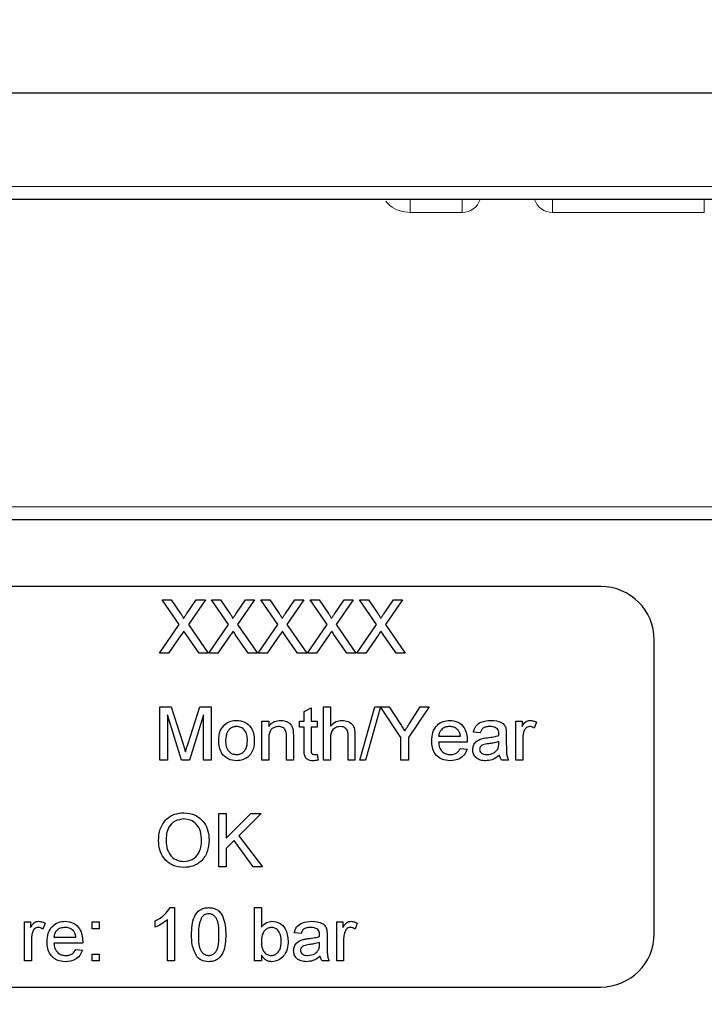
# Paper-space layout 'Blatt3' of a CAD drawing. Header units: millimetres. Extents: x 5 to 418, y 2 to 292.
# Tile 15 of 36: x 252 to 269, y 118 to 143. Entities that reach past the tile are written whole.
import ezdxf

# ---------------------------------------------------------------- set-up
doc = ezdxf.new("R2010")
doc.units = ezdxf.units.MM
doc.layers.add('SLD-0', color=7, linetype='Continuous')
doc.styles.add('SLDTEXTSTYLE0', font='TXT', dxfattribs={"width": 0.605})
doc.styles.add('SLDTEXTSTYLE2', font='TXT', dxfattribs={"width": 0.57})
doc.dimstyles.new('SLDDIMSTYLE2', dxfattribs={"dimtxt": 3.5, "dimasz": 3.302, "dimexe": 0, "dimexo": 0.0625, "dimgap": 0.875, "dimtad": 1, "dimlfac": 1.5, "dimrnd": 1e-09, "dimzin": 12, "dimdsep": 46, "dimtxsty": 'SLDTEXTSTYLE0', "dimsah": 1, "dimcen": 0.09, "dimadec": 0, "dimazin": 3, "dimtfac": 1, "dimtmove": 0, "dimatfit": 0, "dimfxl": 1, "dimfrac": 2, "dimtolj": 1, "dimtzin": 12, "dimarcsym": 0})
doc.dimstyles.new('SLDDIMSTYLE5', dxfattribs={"dimtxt": 3.5, "dimasz": 3.302, "dimexe": 0, "dimexo": 0.0625, "dimgap": 0.875, "dimtad": 1, "dimlfac": 1.5, "dimrnd": 1e-09, "dimzin": 12, "dimdsep": 46, "dimtxsty": 'SLDTEXTSTYLE0', "dimsah": 1, "dimcen": 0.09, "dimadec": 0, "dimazin": 3, "dimtfac": 1, "dimtofl": 0, "dimtmove": 0, "dimatfit": 3, "dimfxl": 1, "dimfrac": 2, "dimtolj": 1, "dimtzin": 12, "dimarcsym": 0})

# ---------------------------------------------------------------- blocks, each defined once
blk = doc.blocks.new('_D_12')
at = {"layer": 'SLD-0', "color": 7}
for p, q in [((146.79, 140.933), (146.79, 271.389)), ((312.79, 140.933), (312.79, 271.389)), ((146.79, 270.389), (312.79, 270.389))]:
    blk.add_line(p, q, dxfattribs=at)
for points in [[(146.79, 270.389), (150.092, 269.881), (150.092, 270.897)], [(312.79, 270.389), (309.488, 270.897), (309.488, 269.881)]]:
    blk.add_solid(points, dxfattribs=at)
at = {"layer": 'SLD-0', "color": 7, "insert": (225.779, 274.901), "char_height": 3.5, "attachment_point": 1, "style": 'SLDTEXTSTYLE0'}
blk.add_mtext('249', dxfattribs=at)
blk = doc.blocks.new('_D_18')
at = {"layer": 'SLD-0', "color": 7}
for p, q in [((225.79, 118.8), (225.79, 95.989)), ((232.456, 118.8), (232.456, 95.989)), ((225.79, 96.989), (219.44, 96.989)), ((225.79, 96.989), (232.456, 96.989)), ((232.456, 96.989), (255.905, 96.989))]:
    blk.add_line(p, q, dxfattribs=at)
for points in [[(225.79, 96.989), (222.488, 97.497), (222.488, 96.481)], [(232.456, 96.989), (235.758, 96.481), (235.758, 97.497)]]:
    blk.add_solid(points, dxfattribs=at)
at = {"layer": 'SLD-0', "color": 7, "char_height": 3.5, "attachment_point": 1}
for s, insert, style in [('%%c', (245.455, 101.501), 'SLDTEXTSTYLE0'), ('10', (250.558, 101.511), 'SLDTEXTSTYLE0'), ('D =', (237.837, 101.511), 'SLDTEXTSTYLE2')]:
    blk.add_mtext(s, dxfattribs=dict(at, insert=insert, style=style))

psp = doc.layouts.new('Blatt3')

# ---------------------------------------------------------------- linework, layer by layer
at = {"color": 7, "linetype": 'Continuous', "lineweight": 25}
for p, q in [((240.7898, 140.9331), (284.7898, 140.9331)), ((284.7898, 138.2665), (240.7898, 138.2665)), ((308.4565, 130.2665), (231.7145, 130.2665)), ((266.4565, 128.5998), (235.7898, 128.5998)), ((255.9316, 127.6505), (255.5072, 128.2665)), ((255.5072, 128.2665), (255.7337, 128.2665)), ((255.7337, 128.2665), (255.9663, 127.9289)), ((256.1226, 127.9286), (256.3544, 128.2665)), ((256.5841, 128.2665), (256.1597, 127.6484)), ((256.3544, 128.2665), (256.5841, 128.2665)), ((257.1624, 127.6505), (256.738, 128.2665)), ((256.738, 128.2665), (256.9645, 128.2665)), ((256.9645, 128.2665), (257.1971, 127.9289)), ((257.3534, 127.9286), (257.5852, 128.2665)), ((257.8149, 128.2665), (257.3905, 127.6484)), ((257.5852, 128.2665), (257.8149, 128.2665)), ((257.9687, 128.2665), (258.1952, 128.2665)), ((258.3932, 127.6505), (257.9687, 128.2665)), ((258.1952, 128.2665), (258.4279, 127.9289)), ((258.5841, 127.9286), (258.816, 128.2665)), ((259.0457, 128.2665), (258.6213, 127.6484)), ((258.816, 128.2665), (259.0457, 128.2665)), ((259.6239, 127.6505), (259.1995, 128.2665)), ((259.1995, 128.2665), (259.426, 128.2665)), ((259.426, 128.2665), (259.6587, 127.9289)), ((259.8149, 127.9286), (260.0467, 128.2665)), ((260.2764, 128.2665), (259.852, 127.6484)), ((260.0467, 128.2665), (260.2764, 128.2665)), ((260.4303, 128.2665), (260.6568, 128.2665)), ((260.8547, 127.6505), (260.4303, 128.2665)), ((260.6568, 128.2665), (260.8894, 127.9289)), ((261.0457, 127.9286), (261.2775, 128.2665)), ((261.5072, 128.2665), (261.0828, 127.6484)), ((261.2775, 128.2665), (261.5072, 128.2665)), ((255.4388, 126.9331), (255.9316, 127.6505)), ((256.1597, 127.6484), (256.6525, 126.9331)), ((256.6696, 126.9331), (257.1624, 127.6505)), ((257.3905, 127.6484), (257.8833, 126.9331)), ((257.9004, 126.9331), (258.3932, 127.6505)), ((258.6213, 127.6484), (259.114, 126.9331)), ((259.1311, 126.9331), (259.6239, 127.6505)), ((259.852, 127.6484), (260.3448, 126.9331)), ((260.3619, 126.9331), (260.8547, 127.6505)), ((261.0828, 127.6484), (261.5756, 126.9331)), ((255.9837, 127.392), (255.6683, 126.9331)), ((256.4257, 126.9331), (256.1012, 127.4043)), ((257.2145, 127.392), (256.899, 126.9331)), ((257.6565, 126.9331), (257.332, 127.4043)), ((258.4452, 127.392), (258.1298, 126.9331)), ((258.8873, 126.9331), (258.5628, 127.4043)), ((259.676, 127.392), (259.3606, 126.9331)), ((260.1181, 126.9331), (259.7935, 127.4043)), ((260.9068, 127.392), (260.5913, 126.9331)), ((261.3488, 126.9331), (261.0243, 127.4043)), ((267.7898, 119.9331), (267.7898, 127.2665)), ((255.6683, 126.9331), (255.4388, 126.9331)), ((256.6525, 126.9331), (256.4257, 126.9331)), ((256.899, 126.9331), (256.6696, 126.9331)), ((257.8833, 126.9331), (257.6565, 126.9331)), ((258.1298, 126.9331), (257.9004, 126.9331)), ((259.114, 126.9331), (258.8873, 126.9331)), ((259.3606, 126.9331), (259.1311, 126.9331)), ((260.3448, 126.9331), (260.1181, 126.9331)), ((260.5913, 126.9331), (260.3619, 126.9331)), ((261.5756, 126.9331), (261.3488, 126.9331)), ((255.4479, 124.2665), (255.4479, 125.5998)), ((255.4479, 125.5998), (255.7308, 125.5998)), ((255.7308, 125.5998), (256.0288, 124.6642)), ((256.1544, 124.6802), (256.4495, 125.5998)), ((256.4495, 125.5998), (256.73, 125.5998)), ((256.73, 125.5998), (256.73, 124.2665)), ((259.0548, 125.478), (259.2257, 125.5752)), ((259.0548, 125.2408), (259.0548, 125.478)), ((259.2257, 125.5752), (259.2257, 125.2408)), ((259.5334, 124.2665), (259.5334, 125.5998)), ((259.5334, 125.5998), (259.7043, 125.5998)), ((259.7043, 125.5998), (259.7043, 125.1129)), ((260.4394, 124.2665), (260.8154, 125.5998)), ((260.9559, 125.597), (260.5807, 124.2665)), ((260.8154, 125.5998), (261.1765, 125.5998)), ((261.4669, 124.8314), (260.9559, 125.597)), ((261.1765, 125.5998), (261.4351, 125.1922)), ((262.1677, 125.5998), (261.6549, 124.8314)), ((261.6968, 125.2074), (261.9452, 125.5998)), ((261.9452, 125.5998), (262.1677, 125.5998)), ((255.9896, 124.2665), (255.6359, 125.3947)), ((255.6359, 125.3947), (255.6359, 124.2665)), ((256.5419, 125.3947), (256.1862, 124.2665)), ((256.5419, 124.2665), (256.5419, 125.3947)), ((257.9949, 125.2408), (258.1659, 125.2408)), ((257.9949, 124.2665), (257.9949, 125.2408)), ((258.1659, 125.2408), (258.1659, 125.1049)), ((258.9351, 125.087), (258.9351, 125.2408)), ((258.9351, 125.2408), (259.0548, 125.2408)), ((259.2257, 125.2408), (259.3795, 125.2408)), ((259.3795, 125.2408), (259.3795, 125.087)), ((264.3368, 124.2665), (264.3368, 125.2408)), ((264.3368, 125.2408), (264.4906, 125.2408)), ((264.4906, 125.2408), (264.4906, 125.1049)), ((264.8496, 125.2122), (264.7962, 125.064)), ((259.0548, 125.087), (258.9351, 125.087)), ((259.0548, 124.5402), (259.0548, 125.087)), ((259.3795, 125.087), (259.2257, 125.087)), ((259.2257, 125.087), (259.2257, 124.5341)), ((263.4479, 124.9502), (263.277, 124.9673)), ((258.1659, 124.7889), (258.1659, 124.2665)), ((258.6103, 124.2665), (258.6103, 124.8482)), ((258.7812, 124.8626), (258.7812, 124.2665)), ((259.7043, 124.7892), (259.7043, 124.2665)), ((260.1488, 124.2665), (260.1488, 124.872)), ((260.3197, 124.8808), (260.3197, 124.2665)), ((261.4669, 124.2665), (261.4669, 124.8314)), ((261.6549, 124.8314), (261.6549, 124.2665)), ((262.4052, 124.8647), (262.9522, 124.8647)), ((263.1223, 124.7109), (262.4052, 124.7109)), ((263.9087, 124.6783), (263.9095, 124.728)), ((264.0975, 124.8981), (264.0975, 124.6895)), ((264.5077, 124.7841), (264.5077, 124.2665)), ((262.9503, 124.5571), (263.1178, 124.54)), ((255.6359, 124.2665), (255.4479, 124.2665)), ((256.1862, 124.2665), (255.9896, 124.2665)), ((256.73, 124.2665), (256.5419, 124.2665)), ((258.1659, 124.2665), (257.9949, 124.2665)), ((258.7812, 124.2665), (258.6103, 124.2665)), ((259.3795, 124.4075), (259.3966, 124.2641)), ((259.7043, 124.2665), (259.5334, 124.2665)), ((260.3197, 124.2665), (260.1488, 124.2665)), ((260.5807, 124.2665), (260.4394, 124.2665)), ((261.6549, 124.2665), (261.4669, 124.2665)), ((264.1488, 124.2665), (263.9778, 124.2665)), ((264.5077, 124.2665), (264.3368, 124.2665)), ((256.918, 121.5998), (256.918, 122.9331)), ((256.918, 122.9331), (257.106, 122.9331)), ((257.106, 122.9331), (257.106, 122.3188)), ((257.106, 122.3188), (257.7204, 122.9331)), ((257.9778, 122.9331), (257.4207, 122.376)), ((257.7204, 122.9331), (257.9778, 122.9331)), ((257.3015, 122.2566), (257.106, 122.0613)), ((257.7804, 121.5998), (257.3015, 122.2566)), ((257.4207, 122.376), (258.012, 121.5998)), ((257.106, 122.0613), (257.106, 121.5998)), ((257.106, 121.5998), (256.918, 121.5998)), ((258.012, 121.5998), (257.7804, 121.5998)), ((255.7027, 120.5827), (255.8128, 120.5827)), ((255.8128, 120.5827), (255.8128, 119.2494)), ((257.8128, 119.2494), (257.8128, 120.5827)), ((257.8128, 120.5827), (257.9837, 120.5827)), ((257.9837, 120.5827), (257.9837, 120.092)), ((255.3342, 120.0918), (255.3342, 120.2494)), ((255.6418, 119.2494), (255.6418, 120.2884)), ((252.0692, 120.2237), (252.223, 120.2237)), ((252.0692, 119.2494), (252.0692, 120.2237)), ((252.223, 120.2237), (252.223, 120.0878)), ((252.582, 120.1951), (252.5286, 120.0469)), ((253.7615, 120.0528), (253.7615, 120.2237)), ((253.7615, 120.2237), (253.9324, 120.2237)), ((253.9324, 120.0528), (253.7615, 120.0528)), ((253.9324, 120.2237), (253.9324, 120.0528)), ((259.8641, 120.2237), (260.0179, 120.2237)), ((259.8641, 119.2494), (259.8641, 120.2237)), ((260.0179, 120.2237), (260.0179, 120.0878)), ((260.3769, 120.1951), (260.3235, 120.0469)), ((252.2401, 119.767), (252.2401, 119.2494)), ((252.8042, 119.8477), (253.3513, 119.8477)), ((258.9752, 119.9331), (258.8042, 119.9502)), ((259.6248, 119.881), (259.6248, 119.6724)), ((260.035, 119.767), (260.035, 119.2494)), ((253.5214, 119.6938), (252.8042, 119.6938)), ((253.3494, 119.54), (253.5168, 119.5229)), ((259.4359, 119.6612), (259.4367, 119.7109)), ((253.7615, 119.2494), (253.7615, 119.4203)), ((253.7615, 119.4203), (253.9324, 119.4203)), ((253.9324, 119.4203), (253.9324, 119.2494)), ((257.9837, 119.3955), (257.9837, 119.2494)), ((252.2401, 119.2494), (252.0692, 119.2494)), ((253.9324, 119.2494), (253.7615, 119.2494)), ((255.8128, 119.2494), (255.6418, 119.2494)), ((257.9837, 119.2494), (257.8128, 119.2494)), ((259.676, 119.2494), (259.5051, 119.2494)), ((260.035, 119.2494), (259.8641, 119.2494)), ((235.7898, 118.5998), (266.4565, 118.5998))]:
    psp.add_line(p, q, dxfattribs=at)
at = {"color": 7, "linetype": 'Continuous', "lineweight": 18}
for p, q in [((240.7898, 138.594), (284.7898, 138.594)), ((261.7008, 137.9389), (261.7008, 138.2665)), ((262.9966, 137.9389), (262.9966, 138.2665)), ((265.2497, 137.9389), (265.2497, 138.2665)), ((269.0399, 137.9389), (269.0399, 138.2665)), ((262.9966, 137.9389), (261.7008, 137.9389)), ((269.0399, 137.9389), (265.2497, 137.9389)), ((230.2763, 130.594), (308.4565, 130.594))]:
    psp.add_line(p, q, dxfattribs=at)
for centre, start, end in [((262.9966, 138.4056), 270, 342.65166), ((265.2497, 138.4056), 197.34834, 270)]:
    psp.add_arc(centre, 0.4667, start, end, dxfattribs=at)
at = {"color": 7, "linetype": 'Continuous', "lineweight": 25}
for centre, start, end in [((266.4565, 127.2665), 0, 90), ((266.4565, 119.9331), 270, 0)]:
    psp.add_arc(centre, 1.3333, start, end, dxfattribs=at)
at = {"color": 7, "linetype": 'Continuous', "lineweight": 18}
psp.add_open_spline([(261.7008, 137.9389), (261.6097, 137.9495), (261.4277, 137.9705), (261.2134, 138.0797), (261.1199, 138.1847), (261.0871, 138.2214)], degree=3, knots=[0, 0, 0, 0, 0.3949134, 0.7880865, 1, 1, 1, 1], dxfattribs=at)
at = {"color": 7, "linetype": 'Continuous', "lineweight": 25}
for points, knots in [([(255.9663, 127.9289), (255.9813, 127.9062), (256.0022, 127.8746), (256.0279, 127.8329), (256.033, 127.8121), (256.0355, 127.8017)], [0, 0, 0, 0, 0.5612769, 0.7817626, 1, 1, 1, 1]), ([(256.0355, 127.8017), (256.0518, 127.8254), (256.0808, 127.8677), (256.1098, 127.91), (256.1226, 127.9286)], [0, 0, 0, 0, 0.55999992, 1, 1, 1, 1]), ([(257.1971, 127.9289), (257.2121, 127.9062), (257.2329, 127.8746), (257.2586, 127.8329), (257.2637, 127.8121), (257.2663, 127.8017)], [0, 0, 0, 0, 0.56127691, 0.78176256, 1, 1, 1, 1]), ([(257.2663, 127.8017), (257.2825, 127.8254), (257.3115, 127.8677), (257.3406, 127.91), (257.3534, 127.9286)], [0, 0, 0, 0, 0.5599999, 1, 1, 1, 1]), ([(258.4279, 127.9289), (258.4428, 127.9062), (258.4637, 127.8746), (258.4894, 127.8329), (258.4945, 127.8121), (258.4971, 127.8017)], [0, 0, 0, 0, 0.56127691, 0.78176256, 1, 1, 1, 1]), ([(258.4971, 127.8017), (258.5133, 127.8254), (258.5423, 127.8677), (258.5714, 127.91), (258.5841, 127.9286)], [0, 0, 0, 0, 0.55999992, 1, 1, 1, 1]), ([(259.6587, 127.9289), (259.6736, 127.9062), (259.6945, 127.8746), (259.7202, 127.8329), (259.7253, 127.8121), (259.7278, 127.8017)], [0, 0, 0, 0, 0.56127691, 0.78176256, 1, 1, 1, 1]), ([(259.7278, 127.8017), (259.7441, 127.8254), (259.7731, 127.8677), (259.8021, 127.91), (259.8149, 127.9286)], [0, 0, 0, 0, 0.5599999, 1, 1, 1, 1]), ([(260.8894, 127.9289), (260.9044, 127.9062), (260.9252, 127.8746), (260.9509, 127.8329), (260.9561, 127.8121), (260.9586, 127.8017)], [0, 0, 0, 0, 0.5612769, 0.7817626, 1, 1, 1, 1]), ([(260.9586, 127.8017), (260.9748, 127.8254), (261.0038, 127.8677), (261.0329, 127.91), (261.0457, 127.9286)], [0, 0, 0, 0, 0.55999992, 1, 1, 1, 1]), ([(256.0465, 127.4836), (256.0347, 127.4666), (256.0136, 127.4361), (255.9928, 127.4055), (255.9837, 127.392)], [0, 0, 0, 0, 0.5600016, 1, 1, 1, 1]), ([(256.1012, 127.4043), (256.091, 127.4191), (256.0726, 127.4454), (256.0545, 127.4719), (256.0465, 127.4836)], [0, 0, 0, 0, 0.5599998, 1, 1, 1, 1]), ([(257.2772, 127.4836), (257.2654, 127.4666), (257.2444, 127.4361), (257.2236, 127.4055), (257.2145, 127.392)], [0, 0, 0, 0, 0.5600016, 1, 1, 1, 1]), ([(257.332, 127.4043), (257.3217, 127.4191), (257.3034, 127.4454), (257.2852, 127.4719), (257.2772, 127.4836)], [0, 0, 0, 0, 0.5599998, 1, 1, 1, 1]), ([(258.508, 127.4836), (258.4962, 127.4666), (258.4751, 127.4361), (258.4544, 127.4055), (258.4452, 127.392)], [0, 0, 0, 0, 0.5600016, 1, 1, 1, 1]), ([(258.5628, 127.4043), (258.5525, 127.4191), (258.5342, 127.4454), (258.516, 127.4719), (258.508, 127.4836)], [0, 0, 0, 0, 0.5599998, 1, 1, 1, 1]), ([(259.7388, 127.4836), (259.727, 127.4666), (259.7059, 127.4361), (259.6851, 127.4055), (259.676, 127.392)], [0, 0, 0, 0, 0.56000161, 1, 1, 1, 1]), ([(259.7935, 127.4043), (259.7833, 127.4191), (259.7649, 127.4454), (259.7468, 127.4719), (259.7388, 127.4836)], [0, 0, 0, 0, 0.5599998, 1, 1, 1, 1]), ([(260.9695, 127.4836), (260.9577, 127.4666), (260.9367, 127.4361), (260.9159, 127.4055), (260.9068, 127.392)], [0, 0, 0, 0, 0.5600016, 1, 1, 1, 1]), ([(261.0243, 127.4043), (261.014, 127.4191), (260.9957, 127.4454), (260.9775, 127.4719), (260.9695, 127.4836)], [0, 0, 0, 0, 0.5599998, 1, 1, 1, 1]), ([(257.0646, 125.1508), (257.1152, 125.1859), (257.2056, 125.2486), (257.3148, 125.2551), (257.363, 125.2579)], [0, 0, 0, 0, 0.5590331, 1, 1, 1, 1]), ([(257.363, 125.2579), (257.433, 125.2502), (257.573, 125.2349), (257.7253, 125.0981), (257.7982, 124.9318), (257.804, 124.8221), (257.8069, 124.7673)], [0, 0, 0, 0, 0.2795556, 0.5586004, 0.7789908, 1, 1, 1, 1]), ([(258.1659, 125.1049), (258.1859, 125.1306), (258.2259, 125.1821), (258.3271, 125.2454), (258.4112, 125.2532), (258.4626, 125.2579)], [0, 0, 0, 0, 0.2805539, 0.5608154, 1, 1, 1, 1]), ([(258.4626, 125.2579), (258.5024, 125.2546), (258.5818, 125.2481), (258.6844, 125.1969), (258.7484, 125.1134), (258.7644, 125.0527), (258.7724, 125.0223)], [0, 0, 0, 0, 0.2802155, 0.5599712, 0.7796359, 1, 1, 1, 1]), ([(259.7043, 125.1129), (259.7486, 125.1589), (259.8279, 125.2413), (259.9405, 125.2528), (259.9901, 125.2579)], [0, 0, 0, 0, 0.559341, 1, 1, 1, 1]), ([(259.9901, 125.2579), (260.0441, 125.2533), (260.1517, 125.2441), (260.2784, 125.1437), (260.3167, 125.0073), (260.3187, 124.923), (260.3197, 124.8808)], [0, 0, 0, 0, 0.2803178, 0.5583395, 0.7785536, 1, 1, 1, 1]), ([(261.4351, 125.1922), (261.4587, 125.1552), (261.5008, 125.0891), (261.5427, 125.0229), (261.5612, 124.9938)], [0, 0, 0, 0, 0.5600005, 1, 1, 1, 1]), ([(261.5612, 124.9938), (261.5866, 125.0336), (261.6319, 125.1048), (261.677, 125.1761), (261.6968, 125.2074)], [0, 0, 0, 0, 0.56, 1, 1, 1, 1]), ([(262.2342, 124.7454), (262.2385, 124.8177), (262.2469, 124.9618), (262.3548, 125.1396), (262.5144, 125.2436), (262.6278, 125.2531), (262.6846, 125.2579)], [0, 0, 0, 0, 0.2807476, 0.5597747, 0.7796663, 1, 1, 1, 1]), ([(262.6846, 125.2579), (262.7553, 125.2497), (262.8966, 125.2334), (263.0472, 125.0906), (263.1147, 124.9206), (263.1203, 124.8101), (263.1231, 124.7547)], [0, 0, 0, 0, 0.2793662, 0.5583982, 0.7788851, 1, 1, 1, 1]), ([(263.277, 124.9673), (263.2926, 125.0203), (263.3239, 125.1261), (263.4926, 125.2442), (263.6327, 125.2527), (263.7185, 125.2579)], [0, 0, 0, 0, 0.28042975, 0.55930324, 1, 1, 1, 1]), ([(263.7185, 125.2579), (263.8076, 125.2531), (263.9317, 125.2465), (264.0594, 125.1444), (264.0793, 125.0777), (264.0892, 125.0442)], [0, 0, 0, 0, 0.5592531, 0.7791951, 1, 1, 1, 1]), ([(264.4906, 125.1049), (264.5162, 125.1483), (264.5518, 125.2089), (264.6313, 125.2527), (264.6702, 125.2562), (264.6896, 125.2579)], [0, 0, 0, 0, 0.5595991, 0.7797717, 1, 1, 1, 1]), ([(264.6896, 125.2579), (264.7211, 125.2549), (264.7774, 125.2495), (264.8275, 125.2236), (264.8496, 125.2122)], [0, 0, 0, 0, 0.5595462, 1, 1, 1, 1]), ([(256.918, 124.7536), (256.9218, 124.8373), (256.9287, 124.9866), (257.0232, 125.1007), (257.0646, 125.1508)], [0, 0, 0, 0, 0.5609635, 1, 1, 1, 1]), ([(257.363, 125.1041), (257.3316, 125.1013), (257.269, 125.0959), (257.1873, 125.0452), (257.1009, 124.9369), (257.0939, 124.8295), (257.0889, 124.7542)], [0, 0, 0, 0, 0.1871365, 0.3740246, 0.5610972, 1, 1, 1, 1]), ([(257.6359, 124.7592), (257.6339, 124.8057), (257.6298, 124.8982), (257.5696, 125.0164), (257.4723, 125.0921), (257.3994, 125.1001), (257.363, 125.1041)], [0, 0, 0, 0, 0.2810641, 0.5603164, 0.7801741, 1, 1, 1, 1]), ([(258.4151, 125.1041), (258.3865, 125.1017), (258.3293, 125.0969), (258.2519, 125.0559), (258.1702, 124.9575), (258.1676, 124.8585), (258.1659, 124.7889)], [0, 0, 0, 0, 0.1872728, 0.3743615, 0.56054, 1, 1, 1, 1]), ([(258.6103, 124.8482), (258.61, 124.8827), (258.6095, 124.9513), (258.5745, 125.0458), (258.4964, 125.0968), (258.4422, 125.1016), (258.4151, 125.1041)], [0, 0, 0, 0, 0.2816799, 0.5597852, 0.7795872, 1, 1, 1, 1]), ([(258.7724, 125.0223), (258.7756, 124.9926), (258.7812, 124.9395), (258.7812, 124.8861), (258.7812, 124.8626)], [0, 0, 0, 0, 0.5597912, 1, 1, 1, 1]), ([(259.9517, 125.1041), (259.9092, 125.098), (259.8246, 125.0858), (259.7091, 124.9701), (259.7061, 124.8579), (259.7043, 124.7892)], [0, 0, 0, 0, 0.2802055, 0.5593196, 1, 1, 1, 1]), ([(260.1488, 124.872), (260.1475, 124.9045), (260.1451, 124.9694), (260.1035, 125.0548), (260.0285, 125.099), (259.9773, 125.1024), (259.9517, 125.1041)], [0, 0, 0, 0, 0.2812215, 0.5597775, 0.779378, 1, 1, 1, 1]), ([(262.6838, 125.1041), (262.6456, 125.1009), (262.5694, 125.0945), (262.4775, 125.0352), (262.419, 124.954), (262.4098, 124.8945), (262.4052, 124.8647)], [0, 0, 0, 0, 0.2801903, 0.5597279, 0.7796424, 1, 1, 1, 1]), ([(262.8894, 125.0223), (262.8554, 125.0492), (262.7946, 125.0974), (262.7177, 125.102), (262.6838, 125.1041)], [0, 0, 0, 0, 0.5585118, 1, 1, 1, 1]), ([(262.9522, 124.8647), (262.9477, 124.8973), (262.9398, 124.9553), (262.9048, 125.0019), (262.8894, 125.0223)], [0, 0, 0, 0, 0.5606744, 1, 1, 1, 1]), ([(263.6878, 125.1041), (263.6586, 125.1031), (263.6005, 125.1013), (263.5198, 125.0757), (263.4704, 125.0154), (263.4554, 124.972), (263.4479, 124.9502)], [0, 0, 0, 0, 0.2808547, 0.5597509, 0.7794996, 1, 1, 1, 1]), ([(263.8654, 125.0525), (263.8346, 125.0703), (263.7793, 125.1022), (263.7158, 125.1035), (263.6878, 125.1041)], [0, 0, 0, 0, 0.5578706, 1, 1, 1, 1]), ([(263.9095, 124.9216), (263.9089, 124.949), (263.9078, 124.9976), (263.8783, 125.0358), (263.8654, 125.0525)], [0, 0, 0, 0, 0.5619027, 1, 1, 1, 1]), ([(263.9087, 124.8818), (263.9088, 124.8893), (263.909, 124.9025), (263.9093, 124.9158), (263.9095, 124.9216)], [0, 0, 0, 0, 0.5600235, 1, 1, 1, 1]), ([(264.0892, 125.0442), (264.0922, 125.017), (264.0974, 124.9685), (264.0975, 124.9196), (264.0975, 124.8981)], [0, 0, 0, 0, 0.5598174, 1, 1, 1, 1]), ([(264.5342, 124.9793), (264.5255, 124.9434), (264.51, 124.8791), (264.5084, 124.8131), (264.5077, 124.7841)], [0, 0, 0, 0, 0.5598877, 1, 1, 1, 1]), ([(264.683, 125.1041), (264.6635, 125.1017), (264.6246, 125.0969), (264.5661, 125.0542), (264.5463, 125.0077), (264.5342, 124.9793)], [0, 0, 0, 0, 0.2803051, 0.5609106, 1, 1, 1, 1]), ([(264.7962, 125.064), (264.7767, 125.0764), (264.7419, 125.0986), (264.701, 125.1024), (264.683, 125.1041)], [0, 0, 0, 0, 0.5601157, 1, 1, 1, 1]), ([(256.0288, 124.6642), (256.0403, 124.6277), (256.0607, 124.5625), (256.0803, 124.4972), (256.0889, 124.4684)], [0, 0, 0, 0, 0.5600019, 1, 1, 1, 1]), ([(256.0889, 124.4684), (256.1009, 124.508), (256.1223, 124.5787), (256.1446, 124.6492), (256.1544, 124.6802)], [0, 0, 0, 0, 0.5599969, 1, 1, 1, 1]), ([(257.363, 124.2494), (257.2915, 124.2569), (257.1486, 124.2721), (256.9934, 124.4135), (256.9262, 124.586), (256.9207, 124.6977), (256.918, 124.7536)], [0, 0, 0, 0, 0.2796157, 0.5583707, 0.778858, 1, 1, 1, 1]), ([(257.0889, 124.7542), (257.091, 124.7071), (257.0951, 124.6134), (257.1526, 124.4915), (257.2521, 124.4152), (257.326, 124.4072), (257.363, 124.4032)], [0, 0, 0, 0, 0.2811293, 0.560384, 0.7801589, 1, 1, 1, 1]), ([(257.8069, 124.7673), (257.8045, 124.6946), (257.7997, 124.5499), (257.6955, 124.3675), (257.5331, 124.2664), (257.4197, 124.255), (257.363, 124.2494)], [0, 0, 0, 0, 0.2810332, 0.5595131, 0.779602, 1, 1, 1, 1]), ([(257.363, 124.4032), (257.3946, 124.406), (257.4579, 124.4116), (257.5394, 124.4646), (257.6251, 124.5748), (257.6315, 124.6832), (257.6359, 124.7592)], [0, 0, 0, 0, 0.1870444, 0.3739447, 0.5609834, 1, 1, 1, 1]), ([(262.6936, 124.2494), (262.6216, 124.2559), (262.4777, 124.2688), (262.3168, 124.4049), (262.2431, 124.5766), (262.2372, 124.6891), (262.2342, 124.7454)], [0, 0, 0, 0, 0.2799521, 0.5586609, 0.7789943, 1, 1, 1, 1]), ([(262.4052, 124.7109), (262.4105, 124.6667), (262.421, 124.5786), (262.4924, 124.473), (262.5919, 124.412), (262.6615, 124.4061), (262.6963, 124.4032)], [0, 0, 0, 0, 0.2806334, 0.5596873, 0.7796605, 1, 1, 1, 1]), ([(263.1231, 124.7547), (263.123, 124.7465), (263.1228, 124.7319), (263.1225, 124.7173), (263.1223, 124.7109)], [0, 0, 0, 0, 0.5599987, 1, 1, 1, 1]), ([(263.2599, 124.5247), (263.2636, 124.5607), (263.2711, 124.6327), (263.346, 124.7444), (263.4332, 124.7797), (263.4864, 124.8012)], [0, 0, 0, 0, 0.280458, 0.560983, 1, 1, 1, 1]), ([(263.6522, 124.6748), (263.6035, 124.6697), (263.5426, 124.6633), (263.478, 124.6289), (263.452, 124.6032), (263.4343, 124.5706), (263.432, 124.5464), (263.4308, 124.5344)], [0, 0, 0, 0, 0.5002798, 0.6253263, 0.7502693, 0.875147, 1, 1, 1, 1]), ([(263.4864, 124.8012), (263.5124, 124.8069), (263.5589, 124.8172), (263.6061, 124.8231), (263.6269, 124.8258)], [0, 0, 0, 0, 0.5599184, 1, 1, 1, 1]), ([(263.6269, 124.8258), (263.6803, 124.8325), (263.7755, 124.8445), (263.868, 124.8704), (263.9087, 124.8818)], [0, 0, 0, 0, 0.560185, 1, 1, 1, 1]), ([(263.9095, 124.728), (263.8621, 124.7147), (263.7776, 124.691), (263.6906, 124.6798), (263.6522, 124.6748)], [0, 0, 0, 0, 0.5597597, 1, 1, 1, 1]), ([(263.8833, 124.5432), (263.8921, 124.5676), (263.9079, 124.6114), (263.9084, 124.6578), (263.9087, 124.6783)], [0, 0, 0, 0, 0.5589946, 1, 1, 1, 1]), ([(264.0975, 124.6895), (264.0977, 124.6408), (264.0981, 124.5605), (264.1015, 124.4489), (264.1125, 124.3542), (264.1367, 124.2957), (264.1488, 124.2665)], [0, 0, 0, 0, 0.3402059, 0.5603391, 0.7801747, 1, 1, 1, 1]), ([(259.2762, 124.2494), (259.2493, 124.2503), (259.1957, 124.2523), (259.1186, 124.2833), (259.0448, 124.381), (259.0507, 124.4745), (259.0548, 124.5402)], [0, 0, 0, 0, 0.1874327, 0.3738211, 0.5594622, 1, 1, 1, 1]), ([(259.2257, 124.5341), (259.2235, 124.502), (259.2208, 124.4618), (259.2474, 124.423), (259.2732, 124.4049), (259.2968, 124.4039), (259.3125, 124.4032)], [0, 0, 0, 0, 0.4995957, 0.6252386, 0.7503541, 1, 1, 1, 1]), ([(263.1178, 124.54), (263.0986, 124.4914), (263.0602, 124.3944), (262.911, 124.2701), (262.776, 124.2572), (262.6936, 124.2494)], [0, 0, 0, 0, 0.2806132, 0.5608329, 1, 1, 1, 1]), ([(262.6963, 124.4032), (262.7258, 124.4049), (262.7846, 124.4083), (262.8854, 124.4505), (262.9257, 124.5167), (262.9503, 124.5571)], [0, 0, 0, 0, 0.28128238, 0.56190631, 1, 1, 1, 1]), ([(263.5788, 124.2494), (263.5342, 124.2519), (263.4452, 124.257), (263.3346, 124.3218), (263.269, 124.4197), (263.2629, 124.4897), (263.2599, 124.5247)], [0, 0, 0, 0, 0.28081545, 0.55969018, 0.7796958, 1, 1, 1, 1]), ([(263.4308, 124.5344), (263.4326, 124.5184), (263.4363, 124.4864), (263.4664, 124.4472), (263.5252, 124.4088), (263.5796, 124.4055), (263.6178, 124.4032)], [0, 0, 0, 0, 0.1865647, 0.3734672, 0.5606134, 1, 1, 1, 1]), ([(263.6178, 124.4032), (263.6779, 124.4106), (263.7854, 124.4239), (263.8534, 124.5067), (263.8833, 124.5432)], [0, 0, 0, 0, 0.5597581, 1, 1, 1, 1]), ([(259.3966, 124.2641), (259.3743, 124.2596), (259.3345, 124.2517), (259.294, 124.2501), (259.2762, 124.2494)], [0, 0, 0, 0, 0.5600783, 1, 1, 1, 1]), ([(259.3125, 124.4032), (259.325, 124.4036), (259.3474, 124.4043), (259.3697, 124.4065), (259.3795, 124.4075)], [0, 0, 0, 0, 0.5599652, 1, 1, 1, 1]), ([(263.9265, 124.3861), (263.8682, 124.3427), (263.764, 124.2651), (263.6354, 124.2542), (263.5788, 124.2494)], [0, 0, 0, 0, 0.5599714, 1, 1, 1, 1]), ([(263.9778, 124.2665), (263.9643, 124.2871), (263.94, 124.3241), (263.9307, 124.3672), (263.9265, 124.3861)], [0, 0, 0, 0, 0.5596973, 1, 1, 1, 1]), ([(255.4137, 122.2488), (255.4203, 122.3489), (255.4334, 122.5484), (255.5891, 122.7908), (255.8116, 122.9311), (255.9685, 122.9438), (256.047, 122.9502)], [0, 0, 0, 0, 0.2805704, 0.5595746, 0.7795608, 1, 1, 1, 1]), ([(256.047, 122.9502), (256.1451, 122.9387), (256.3412, 122.9156), (256.5571, 122.7272), (256.6631, 122.4951), (256.6735, 122.3413), (256.6787, 122.2643)], [0, 0, 0, 0, 0.2795644, 0.5585841, 0.7790872, 1, 1, 1, 1]), ([(256.0481, 122.7964), (255.9732, 122.7863), (255.8236, 122.7662), (255.6183, 122.5647), (255.608, 122.3674), (255.6018, 122.2467)], [0, 0, 0, 0, 0.2801277, 0.5596529, 1, 1, 1, 1]), ([(256.4906, 122.2657), (256.4861, 122.3384), (256.477, 122.4835), (256.3772, 122.6672), (256.2194, 122.7784), (256.1052, 122.7904), (256.0481, 122.7964)], [0, 0, 0, 0, 0.2807967, 0.5600682, 0.779984, 1, 1, 1, 1]), ([(256.0462, 121.5827), (255.9499, 121.5937), (255.7573, 121.6158), (255.5441, 121.7981), (255.4335, 122.0227), (255.4203, 122.1734), (255.4137, 122.2488)], [0, 0, 0, 0, 0.2796, 0.5587653, 0.7793103, 1, 1, 1, 1]), ([(255.6018, 122.2467), (255.6063, 122.1753), (255.6153, 122.033), (255.7229, 121.859), (255.8775, 121.7525), (255.9894, 121.7419), (256.0454, 121.7365)], [0, 0, 0, 0, 0.28065662, 0.559885, 0.77984923, 1, 1, 1, 1]), ([(256.0454, 121.7365), (256.1185, 121.7459), (256.2648, 121.7646), (256.4163, 121.9171), (256.4827, 122.0939), (256.488, 122.2084), (256.4906, 122.2657)], [0, 0, 0, 0, 0.2791002, 0.558192, 0.7788064, 1, 1, 1, 1]), ([(256.6787, 122.2643), (256.6703, 122.1666), (256.6535, 121.9716), (256.4981, 121.7347), (256.2759, 121.605), (256.1228, 121.5901), (256.0462, 121.5827)], [0, 0, 0, 0, 0.28035303, 0.55950225, 0.77963533, 1, 1, 1, 1]), ([(255.3342, 120.2494), (255.4173, 120.2964), (255.5658, 120.3803), (255.6609, 120.5209), (255.7027, 120.5827)], [0, 0, 0, 0, 0.5604274, 1, 1, 1, 1]), ([(256.2401, 119.9069), (256.2452, 120.0608), (256.2516, 120.2533), (256.3647, 120.4515), (256.4481, 120.5303), (256.5542, 120.576), (256.6297, 120.5805), (256.6675, 120.5827)], [0, 0, 0, 0, 0.4991489, 0.6245224, 0.7495969, 0.8746743, 1, 1, 1, 1]), ([(256.6675, 120.5827), (256.7053, 120.5803), (256.7807, 120.5754), (256.8867, 120.5301), (256.972, 120.4528), (257.0773, 120.2501), (257.087, 120.0594), (257.0948, 119.9069)], [0, 0, 0, 0, 0.1253733, 0.2506437, 0.3756975, 0.5011132, 1, 1, 1, 1]), ([(252.223, 120.0878), (252.2486, 120.1312), (252.2842, 120.1918), (252.3637, 120.2356), (252.4026, 120.2391), (252.422, 120.2408)], [0, 0, 0, 0, 0.5595991, 0.7797717, 1, 1, 1, 1]), ([(252.422, 120.2408), (252.4535, 120.2378), (252.5098, 120.2324), (252.5599, 120.2065), (252.582, 120.1951)], [0, 0, 0, 0, 0.5595462, 1, 1, 1, 1]), ([(252.6333, 119.7283), (252.6375, 119.8006), (252.646, 119.9447), (252.7539, 120.1225), (252.9135, 120.2265), (253.0269, 120.236), (253.0836, 120.2408)], [0, 0, 0, 0, 0.2807476, 0.5597747, 0.7796663, 1, 1, 1, 1]), ([(253.0836, 120.2408), (253.1543, 120.2326), (253.2957, 120.2163), (253.4462, 120.0735), (253.5138, 119.9035), (253.5194, 119.793), (253.5222, 119.7376)], [0, 0, 0, 0, 0.2793662, 0.5583982, 0.7788851, 1, 1, 1, 1]), ([(255.6418, 120.2884), (255.589, 120.2444), (255.4946, 120.1658), (255.3832, 120.1144), (255.3342, 120.0918)], [0, 0, 0, 0, 0.5596859, 1, 1, 1, 1]), ([(256.4883, 120.3375), (256.4605, 120.2597), (256.4107, 120.1204), (256.411, 119.9727), (256.4111, 119.9075)], [0, 0, 0, 0, 0.5580588, 1, 1, 1, 1]), ([(256.6656, 120.4289), (256.6463, 120.4276), (256.6076, 120.4251), (256.5425, 120.3974), (256.5088, 120.3602), (256.4883, 120.3375)], [0, 0, 0, 0, 0.2804532, 0.5606885, 1, 1, 1, 1]), ([(256.9239, 119.9075), (256.9227, 120.0168), (256.9212, 120.1535), (256.8675, 120.3089), (256.8166, 120.3735), (256.7475, 120.4211), (256.6929, 120.4263), (256.6656, 120.4289)], [0, 0, 0, 0, 0.5003519, 0.6255292, 0.7505162, 0.8752553, 1, 1, 1, 1]), ([(257.9837, 120.092), (258.0226, 120.1387), (258.0921, 120.222), (258.1986, 120.2351), (258.2455, 120.2408)], [0, 0, 0, 0, 0.55968608, 1, 1, 1, 1]), ([(258.2455, 120.2408), (258.3124, 120.2318), (258.446, 120.2138), (258.6207, 120.0288), (258.6391, 119.8564), (258.6504, 119.751)], [0, 0, 0, 0, 0.2803073, 0.5597875, 1, 1, 1, 1]), ([(258.8042, 119.9502), (258.8199, 120.0032), (258.8512, 120.109), (259.0198, 120.2271), (259.1599, 120.2356), (259.2457, 120.2408)], [0, 0, 0, 0, 0.2804297, 0.5593032, 1, 1, 1, 1]), ([(259.2457, 120.2408), (259.3348, 120.2361), (259.4589, 120.2294), (259.5867, 120.1273), (259.6065, 120.0606), (259.6165, 120.0271)], [0, 0, 0, 0, 0.5592531, 0.7791951, 1, 1, 1, 1]), ([(260.0179, 120.0878), (260.0435, 120.1312), (260.0791, 120.1918), (260.1586, 120.2356), (260.1975, 120.2391), (260.2169, 120.2408)], [0, 0, 0, 0, 0.5595991, 0.7797717, 1, 1, 1, 1]), ([(260.2169, 120.2408), (260.2484, 120.2378), (260.3047, 120.2324), (260.3548, 120.2065), (260.3769, 120.1951)], [0, 0, 0, 0, 0.5595462, 1, 1, 1, 1]), ([(252.4154, 120.087), (252.3959, 120.0846), (252.357, 120.0798), (252.2985, 120.0371), (252.2787, 119.9906), (252.2666, 119.9622)], [0, 0, 0, 0, 0.2803051, 0.5609106, 1, 1, 1, 1]), ([(252.5286, 120.0469), (252.5091, 120.0593), (252.4743, 120.0815), (252.4334, 120.0853), (252.4154, 120.087)], [0, 0, 0, 0, 0.5601157, 1, 1, 1, 1]), ([(253.0828, 120.087), (253.0447, 120.0838), (252.9684, 120.0774), (252.8765, 120.0181), (252.8181, 119.9369), (252.8089, 119.8774), (252.8042, 119.8477)], [0, 0, 0, 0, 0.2801903, 0.5597279, 0.7796424, 1, 1, 1, 1]), ([(253.2885, 120.0052), (253.2545, 120.0321), (253.1937, 120.0803), (253.1168, 120.0849), (253.0828, 120.087)], [0, 0, 0, 0, 0.55851176, 1, 1, 1, 1]), ([(253.3513, 119.8477), (253.3468, 119.8802), (253.3389, 119.9382), (253.3039, 119.9848), (253.2885, 120.0052)], [0, 0, 0, 0, 0.5606744, 1, 1, 1, 1]), ([(258.2351, 120.087), (258.2054, 120.0835), (258.146, 120.0764), (258.073, 120.0214), (257.9956, 119.9162), (257.9886, 119.8147), (257.9837, 119.7435)], [0, 0, 0, 0, 0.1866521, 0.3736099, 0.56087, 1, 1, 1, 1]), ([(258.4795, 119.7373), (258.4749, 119.8194), (258.4681, 119.9426), (258.368, 120.0483), (258.295, 120.0826), (258.2551, 120.0855), (258.2351, 120.087)], [0, 0, 0, 0, 0.4987538, 0.7486559, 0.8743032, 1, 1, 1, 1]), ([(259.215, 120.087), (259.1859, 120.0861), (259.1278, 120.0842), (259.047, 120.0586), (258.9976, 119.9983), (258.9827, 119.9549), (258.9752, 119.9331)], [0, 0, 0, 0, 0.2808547, 0.5597509, 0.7794996, 1, 1, 1, 1]), ([(259.3926, 120.0354), (259.3618, 120.0532), (259.3066, 120.0851), (259.2431, 120.0864), (259.215, 120.087)], [0, 0, 0, 0, 0.5578706, 1, 1, 1, 1]), ([(259.4367, 119.9045), (259.4361, 119.9319), (259.4351, 119.9805), (259.4056, 120.0187), (259.3926, 120.0354)], [0, 0, 0, 0, 0.5619027, 1, 1, 1, 1]), ([(259.6165, 120.0271), (259.6194, 120), (259.6247, 119.9514), (259.6247, 119.9025), (259.6248, 119.881)], [0, 0, 0, 0, 0.5598174, 1, 1, 1, 1]), ([(260.2102, 120.087), (260.1908, 120.0846), (260.1519, 120.0798), (260.0934, 120.0371), (260.0735, 119.9906), (260.0615, 119.9622)], [0, 0, 0, 0, 0.2803051, 0.5609106, 1, 1, 1, 1]), ([(260.3235, 120.0469), (260.304, 120.0593), (260.2691, 120.0815), (260.2282, 120.0853), (260.2102, 120.087)], [0, 0, 0, 0, 0.5601157, 1, 1, 1, 1]), ([(252.2666, 119.9622), (252.2579, 119.9263), (252.2424, 119.862), (252.2408, 119.796), (252.2401, 119.767)], [0, 0, 0, 0, 0.5598877, 1, 1, 1, 1]), ([(256.3697, 119.3607), (256.3242, 119.4576), (256.2427, 119.6313), (256.2409, 119.8225), (256.2401, 119.9069)], [0, 0, 0, 0, 0.5579733, 1, 1, 1, 1]), ([(256.4111, 119.9075), (256.4125, 119.7986), (256.4142, 119.6626), (256.466, 119.5067), (256.5179, 119.4432), (256.5858, 119.3945), (256.6403, 119.3889), (256.6675, 119.3861)], [0, 0, 0, 0, 0.50036289, 0.62556765, 0.75053834, 0.87530362, 1, 1, 1, 1]), ([(256.6675, 119.3861), (256.6946, 119.389), (256.749, 119.3949), (256.8172, 119.443), (256.8687, 119.5069), (256.9209, 119.6625), (256.9226, 119.7986), (256.9239, 119.9075)], [0, 0, 0, 0, 0.1246563, 0.2494203, 0.3743874, 0.4995905, 1, 1, 1, 1]), ([(257.0948, 119.9069), (257.0896, 119.7533), (257.083, 119.561), (256.9702, 119.3629), (256.8869, 119.2841), (256.7807, 119.2388), (256.7052, 119.2344), (256.6675, 119.2323)], [0, 0, 0, 0, 0.4991147, 0.62445824, 0.74955378, 0.8746582, 1, 1, 1, 1]), ([(257.9837, 119.7435), (257.984, 119.6973), (257.9844, 119.6151), (258.0153, 119.5391), (258.0289, 119.5058)], [0, 0, 0, 0, 0.5610775, 1, 1, 1, 1]), ([(258.6504, 119.751), (258.6468, 119.6818), (258.6398, 119.5439), (258.5487, 119.3695), (258.4074, 119.2527), (258.2989, 119.2391), (258.2447, 119.2323)], [0, 0, 0, 0, 0.2809584, 0.5603519, 0.7803823, 1, 1, 1, 1]), ([(258.7871, 119.5076), (258.7909, 119.5436), (258.7983, 119.6156), (258.8732, 119.7273), (258.9604, 119.7626), (259.0136, 119.7841)], [0, 0, 0, 0, 0.280458, 0.560983, 1, 1, 1, 1]), ([(259.0136, 119.7841), (259.0397, 119.7898), (259.0861, 119.8001), (259.1334, 119.806), (259.1541, 119.8087)], [0, 0, 0, 0, 0.5599184, 1, 1, 1, 1]), ([(259.1541, 119.8087), (259.2075, 119.8154), (259.3028, 119.8274), (259.3953, 119.8533), (259.4359, 119.8647)], [0, 0, 0, 0, 0.560185, 1, 1, 1, 1]), ([(259.4359, 119.8647), (259.4361, 119.8722), (259.4363, 119.8854), (259.4366, 119.8987), (259.4367, 119.9045)], [0, 0, 0, 0, 0.5600235, 1, 1, 1, 1]), ([(260.0615, 119.9622), (260.0528, 119.9263), (260.0373, 119.862), (260.0357, 119.796), (260.035, 119.767)], [0, 0, 0, 0, 0.5598877, 1, 1, 1, 1]), ([(253.0927, 119.2323), (253.0206, 119.2388), (252.8768, 119.2517), (252.7159, 119.3878), (252.6421, 119.5595), (252.6362, 119.672), (252.6333, 119.7283)], [0, 0, 0, 0, 0.2799521, 0.5586609, 0.7789943, 1, 1, 1, 1]), ([(252.8042, 119.6938), (252.8095, 119.6496), (252.8201, 119.5615), (252.8915, 119.4559), (252.9909, 119.3949), (253.0605, 119.389), (253.0954, 119.3861)], [0, 0, 0, 0, 0.2806334, 0.5596873, 0.7796605, 1, 1, 1, 1]), ([(253.5168, 119.5229), (253.4976, 119.4743), (253.4593, 119.3773), (253.31, 119.253), (253.1751, 119.2401), (253.0927, 119.2323)], [0, 0, 0, 0, 0.2806132, 0.5608329, 1, 1, 1, 1]), ([(253.0954, 119.3861), (253.1248, 119.3878), (253.1836, 119.3912), (253.2845, 119.4334), (253.3248, 119.4996), (253.3494, 119.54)], [0, 0, 0, 0, 0.2812824, 0.5619063, 1, 1, 1, 1]), ([(253.5222, 119.7376), (253.5221, 119.7294), (253.5219, 119.7148), (253.5215, 119.7002), (253.5214, 119.6938)], [0, 0, 0, 0, 0.5599987, 1, 1, 1, 1]), ([(258.0289, 119.5058), (258.0576, 119.4682), (258.1088, 119.4011), (258.1916, 119.3907), (258.2281, 119.3861)], [0, 0, 0, 0, 0.55956161, 1, 1, 1, 1]), ([(258.2281, 119.3861), (258.2583, 119.3897), (258.3186, 119.3969), (258.3924, 119.4536), (258.469, 119.5618), (258.4752, 119.665), (258.4795, 119.7373)], [0, 0, 0, 0, 0.1865441, 0.3735017, 0.5606136, 1, 1, 1, 1]), ([(259.1061, 119.2323), (259.0614, 119.2348), (258.9725, 119.2399), (258.8619, 119.3047), (258.7963, 119.4026), (258.7902, 119.4726), (258.7871, 119.5076)], [0, 0, 0, 0, 0.2808155, 0.5596902, 0.7796958, 1, 1, 1, 1]), ([(259.1795, 119.6578), (259.1308, 119.6526), (259.0699, 119.6462), (259.0053, 119.6118), (258.9793, 119.5861), (258.9615, 119.5535), (258.9592, 119.5293), (258.9581, 119.5173)], [0, 0, 0, 0, 0.5002798, 0.62532631, 0.75026932, 0.87514701, 1, 1, 1, 1]), ([(258.9581, 119.5173), (258.9599, 119.5013), (258.9635, 119.4693), (258.9937, 119.4301), (259.0525, 119.3917), (259.1069, 119.3884), (259.1451, 119.3861)], [0, 0, 0, 0, 0.1865647, 0.3734672, 0.5606134, 1, 1, 1, 1]), ([(259.1451, 119.3861), (259.2052, 119.3936), (259.3127, 119.4068), (259.3806, 119.4896), (259.4105, 119.5261)], [0, 0, 0, 0, 0.5597581, 1, 1, 1, 1]), ([(259.4367, 119.7109), (259.3894, 119.6976), (259.3049, 119.6739), (259.2178, 119.6627), (259.1795, 119.6578)], [0, 0, 0, 0, 0.5597597, 1, 1, 1, 1]), ([(259.4105, 119.5261), (259.4194, 119.5505), (259.4352, 119.5943), (259.4357, 119.6407), (259.4359, 119.6612)], [0, 0, 0, 0, 0.5589946, 1, 1, 1, 1]), ([(259.6248, 119.6724), (259.625, 119.6237), (259.6253, 119.5434), (259.6288, 119.4318), (259.6398, 119.3371), (259.6639, 119.2786), (259.676, 119.2494)], [0, 0, 0, 0, 0.3402059, 0.5603391, 0.7801747, 1, 1, 1, 1]), ([(256.6675, 119.2323), (256.6033, 119.2378), (256.4887, 119.2476), (256.4061, 119.3262), (256.3697, 119.3607)], [0, 0, 0, 0, 0.5597157, 1, 1, 1, 1]), ([(258.2447, 119.2323), (258.2144, 119.2347), (258.154, 119.2394), (258.0558, 119.2918), (258.0111, 119.3562), (257.9837, 119.3955)], [0, 0, 0, 0, 0.2803833, 0.5605606, 1, 1, 1, 1]), ([(259.4538, 119.369), (259.3955, 119.3256), (259.2913, 119.248), (259.1627, 119.2371), (259.1061, 119.2323)], [0, 0, 0, 0, 0.5599714, 1, 1, 1, 1]), ([(259.5051, 119.2494), (259.4915, 119.27), (259.4673, 119.307), (259.4579, 119.3501), (259.4538, 119.369)], [0, 0, 0, 0, 0.55969728, 1, 1, 1, 1])]:
    psp.add_open_spline(points, degree=3, knots=knots, dxfattribs=at)

# ---------------------------------------------------------------- dimensions: what is measured, and where the dimension line sits
at = {"layer": 'SLD-0', "color": 7}
dim = psp.add_linear_dim(base=(312.7898, 270.3894), p1=(146.7898, 140.9331), p2=(312.7898, 140.9331), dimstyle='SLDDIMSTYLE5', dxfattribs=at)
dim.commit()
dim.dimension.update_dxf_attribs({"geometry": '_D_12', "text_midpoint": (229.7898, 270.3894), "dimtype": 160})
dim = psp.add_linear_dim(base=(232.4565, 96.9895), p1=(225.7898, 118.7998), p2=(232.4565, 118.7998), text='D =%%c<>', dimstyle='SLDDIMSTYLE2', dxfattribs=at)
dim.commit()
dim.dimension.update_dxf_attribs({"geometry": '_D_18', "text_midpoint": (246.8711, 96.9895), "dimtype": 160})

doc.saveas('drawing.dxf')
